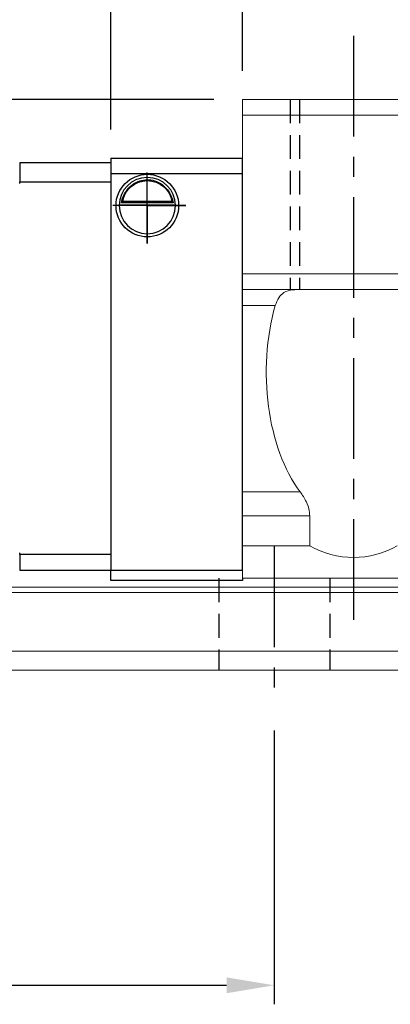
# Model space of a CAD drawing. Header units: millimetres. Extents: x 423 to 724, y 91 to 204.
# Tile 3 of 52: x 615 to 639, y 91 to 153. Entities that reach past the tile are written whole.
import ezdxf

# ---------------------------------------------------------------- set-up
doc = ezdxf.new("R2010")
doc.units = ezdxf.units.MM
doc.header["$PDSIZE"] = -1
doc.linetypes.add('CENTER', pattern=[10.16, 6.35, -1.27, 1.27, -1.27])
doc.linetypes.add('DASHED', pattern=[0.75, 0.5, -0.25])
for name, color, linetype in [('2', 7, 'Continuous'), ('CL', 1, 'CENTER'), ('DIM', 4, 'Continuous'), ('HID', 2, 'DASHED'), ('OUT', 3, 'Continuous')]:
    doc.layers.add(name, color=color, linetype=linetype)
doc.styles.add('DIM-7', font='SIMPLEX.shx', dxfattribs={"width": 0.7, "bigfont": 'chineset.shx'})
doc.dimstyles.new('CNS', dxfattribs={"dimtxt": 3.5, "dimasz": 2.5, "dimexe": 1, "dimexo": 1.5, "dimgap": 0.09, "dimtad": 0, "dimdsep": 46, "dimtxsty": 'DIM-7', "dimcen": 0.09, "dimclrd": 1, "dimclre": 1, "dimclrt": 4, "dimadec": 0, "dimazin": 0, "dimtfac": 1, "dimtix": 1, "dimtmove": 2, "dimatfit": 3, "dimfxl": 1, "dimtvp": 0.971429, "dimtolj": 1, "dimarcsym": 0})

# ---------------------------------------------------------------- blocks, each defined once
blk = doc.blocks.new('*D16')
at = {"layer": 'DEFPOINTS', "color": 0}
for p in [(571.441, 109.84), (631.441, 109.84), (631.441, 91.97)]:
    blk.add_point(p, dxfattribs=at)
at = {"layer": 'DIM', "color": 7, "lineweight": -2}
for p, q in [((571.441, 108.04), (571.441, 90.77)), ((631.441, 108.04), (631.441, 90.77)), ((574.441, 91.97), (628.441, 91.97))]:
    blk.add_line(p, q, dxfattribs=at)
at = {"layer": 'DIM', "color": 7}
for points in [[(574.441, 92.47), (574.441, 91.47), (571.441, 91.97)], [(628.441, 92.47), (628.441, 91.47), (631.441, 91.97)]]:
    blk.add_solid(points, dxfattribs=at)
at = {"layer": 'DIM', "color": 7, "insert": (601.441, 96.05), "char_height": 4.2, "attachment_point": 5, "style": 'DIM-7'}
blk.add_mtext('\\A1;60', dxfattribs=at)
blk = doc.blocks.new('*D17')
at = {"layer": 'DEFPOINTS', "color": 0}
for p in [(681.441, 161.211), (636.441, 151.84), (681.441, 151.84)]:
    blk.add_point(p, dxfattribs=at)
at = {"layer": 'DIM', "color": 7, "lineweight": -2}
for p, q in [((636.441, 153.64), (636.441, 162.411)), ((681.441, 153.64), (681.441, 162.411)), ((639.441, 161.211), (678.441, 161.211))]:
    blk.add_line(p, q, dxfattribs=at)
at = {"layer": 'DIM', "color": 7}
for points in [[(639.441, 161.711), (639.441, 160.711), (636.441, 161.211)], [(678.441, 161.711), (678.441, 160.711), (681.441, 161.211)]]:
    blk.add_solid(points, dxfattribs=at)
at = {"layer": 'DIM', "color": 7, "insert": (658.941, 165.291), "char_height": 4.2, "attachment_point": 5, "style": 'DIM-7'}
blk.add_mtext('\\A1;45', dxfattribs=at)
blk = doc.blocks.new('*D11')
at = {"layer": 'DEFPOINTS', "color": 0}
for p in [(629.441, 168.744), (629.441, 147.84), (688.441, 147.833)]:
    blk.add_point(p, dxfattribs=at)
at = {"layer": 'DIM', "color": 7, "lineweight": -2}
for p, q in [((629.441, 149.64), (629.441, 169.944)), ((688.441, 149.633), (688.441, 169.944)), ((685.441, 168.744), (632.441, 168.744))]:
    blk.add_line(p, q, dxfattribs=at)
at = {"layer": 'DIM', "color": 7}
for points in [[(632.441, 169.244), (632.441, 168.244), (629.441, 168.744)], [(685.441, 169.244), (685.441, 168.244), (688.441, 168.744)]]:
    blk.add_solid(points, dxfattribs=at)
at = {"layer": 'DIM', "color": 7, "insert": (658.941, 172.824), "char_height": 4.2, "attachment_point": 5, "style": 'DIM-7'}
blk.add_mtext('\\A1;59', dxfattribs=at)
blk = doc.blocks.new('*D18')
at = {"layer": 'DEFPOINTS', "color": 0}
for p in [(621.141, 177.012), (621.141, 144.14), (696.741, 144.14)]:
    blk.add_point(p, dxfattribs=at)
at = {"layer": 'DIM', "color": 7, "lineweight": -2}
for p, q in [((621.141, 145.94), (621.141, 178.212)), ((696.741, 145.94), (696.741, 178.212)), ((693.741, 177.012), (624.141, 177.012))]:
    blk.add_line(p, q, dxfattribs=at)
at = {"layer": 'DIM', "color": 7}
for points in [[(624.141, 177.512), (624.141, 176.512), (621.141, 177.012)], [(693.741, 177.512), (693.741, 176.512), (696.741, 177.012)]]:
    blk.add_solid(points, dxfattribs=at)
at = {"layer": 'DIM', "color": 7, "insert": (658.941, 181.092), "char_height": 4.2, "attachment_point": 5, "style": 'DIM-7'}
blk.add_mtext('\\A1;75.6', dxfattribs=at)
blk = doc.blocks.new('*D12')
at = {"layer": 'DEFPOINTS', "color": 0}
for p in [(709.391, 186.239), (608.491, 143.89), (709.391, 143.794)]:
    blk.add_point(p, dxfattribs=at)
at = {"layer": 'DIM', "color": 7, "lineweight": -2}
for p, q in [((608.491, 145.69), (608.491, 187.439)), ((709.391, 145.594), (709.391, 187.439)), ((611.491, 186.239), (706.391, 186.239))]:
    blk.add_line(p, q, dxfattribs=at)
at = {"layer": 'DIM', "color": 7}
for points in [[(611.491, 186.739), (611.491, 185.739), (608.491, 186.239)], [(706.391, 186.739), (706.391, 185.739), (709.391, 186.239)]]:
    blk.add_solid(points, dxfattribs=at)
at = {"layer": 'DIM', "color": 7, "insert": (658.941, 190.319), "char_height": 4.2, "attachment_point": 5, "style": 'DIM-7'}
blk.add_mtext('\\A1;100.9', dxfattribs=at)
blk = doc.blocks.new('*D37')
at = {"layer": 'DEFPOINTS', "color": 0}
for p in [(589.08, 147.84), (629.441, 147.84), (594.491, 140.34)]:
    blk.add_point(p, dxfattribs=at)
at = {"layer": 'DIM', "color": 7, "lineweight": -2}
for p, q in [((627.641, 147.84), (587.88, 147.84)), ((589.08, 143.34), (589.08, 144.84)), ((592.691, 140.34), (587.88, 140.34))]:
    blk.add_line(p, q, dxfattribs=at)
at = {"layer": 'DIM', "color": 7}
for points in [[(588.58, 144.84), (589.58, 144.84), (589.08, 147.84)], [(588.58, 143.34), (589.58, 143.34), (589.08, 140.34)]]:
    blk.add_solid(points, dxfattribs=at)
at = {"layer": 'DIM', "color": 7, "insert": (585, 144.09), "char_height": 4.2, "attachment_point": 5, "rotation": 90, "style": 'DIM-7'}
blk.add_mtext('\\A1;7.5', dxfattribs=at)

msp = doc.modelspace()

# ---------------------------------------------------------------- linework, layer by layer
at = {"layer": '2', "color": 7, "linetype": 'Continuous'}
for p, q in [((621.141, 144.14), (629.441, 144.14)), ((621.141, 144.14), (621.141, 143.14)), ((629.441, 118.14), (629.441, 144.14)), ((615.391, 143.84), (615.391, 142.64)), ((621.141, 143.84), (615.391, 143.84)), ((621.141, 143.14), (621.141, 118.14)), ((629.441, 143.14), (621.141, 143.14)), ((615.391, 142.536), (615.391, 142.64)), ((615.391, 142.64), (621.141, 142.64)), ((621.667, 141.19), (625.216, 141.19)), ((625.073, 141.323), (621.81, 141.323)), ((624.996, 141.39), (621.886, 141.39)), ((629.441, 139.24), (629.441, 139.49)), ((615.391, 119.14), (615.391, 119.244)), ((621.141, 119.14), (615.391, 119.14)), ((615.391, 119.14), (615.391, 118.14)), ((615.391, 118.14), (621.141, 118.14)), ((621.141, 118.14), (629.441, 118.14)), ((621.141, 117.64), (621.141, 118.14)), ((621.141, 117.505), (621.141, 117.64)), ((621.141, 117.505), (621.141, 117.64)), ((629.442, 117.505), (621.141, 117.505)), ((629.442, 117.505), (621.141, 117.505)), ((629.441, 117.64), (629.441, 117.505))]:
    msp.add_line(p, q, dxfattribs=at)
at = {"layer": '2', "color": 7, "linetype": 'Continuous', "extrusion": (0, 0, -1)}
for radius, start, end in [(1.975, 270, 90), (1.975, 90, 270), (1.575, 9.1332, 90), (1.575, 90, 170.8668)]:
    msp.add_arc((-623.441, 141.14), radius, start, end, dxfattribs=at)
at = {"layer": '2', "color": 7, "linetype": 'Continuous'}
for start, end in [(90, 270), (270, 90)]:
    msp.add_arc((623.441, 141.14), 1.775, start, end, dxfattribs=at)
for points, knots in [([(621.81, 141.323), (621.825, 141.399), (621.847, 141.489), (621.911, 141.678), (621.953, 141.78), (622.059, 141.976), (622.122, 142.072), (622.294, 142.284), (622.413, 142.394), (622.672, 142.575), (622.817, 142.647), (623.119, 142.745), (623.281, 142.771), (623.441, 142.771)], [0, 0, 0, 0, 0.137686, 0.137686, 0.275472, 0.275472, 0.412356, 0.412356, 0.606431, 0.606431, 0.804639, 0.804639, 1, 1, 1, 1]), ([(623.441, 142.771), (623.592, 142.771), (623.745, 142.748), (624.062, 142.651), (624.228, 142.568), (624.498, 142.369), (624.612, 142.259), (624.784, 142.039), (624.851, 141.932), (624.957, 141.718), (624.998, 141.608), (625.046, 141.442), (625.061, 141.379), (625.073, 141.323)], [0, 0, 0, 0, 0.183798, 0.183798, 0.410489, 0.410489, 0.600027, 0.600027, 0.749109, 0.749109, 0.899192, 0.899192, 1, 1, 1, 1])]:
    msp.add_open_spline(points, degree=3, knots=knots, dxfattribs=at)
for points in [[(621.81, 141.323), (621.835, 141.345), (621.861, 141.368), (621.886, 141.39)], [(624.996, 141.39), (625.022, 141.368), (625.047, 141.345), (625.073, 141.323)]]:
    msp.add_open_spline(points, degree=3, dxfattribs=at)
at = {"layer": 'CL', "color": 7}
for p, q in [((636.441, 151.84), (636.441, 114.519)), ((631.441, 119.64), (631.441, 109.84))]:
    msp.add_line(p, q, dxfattribs=at)
at = {"layer": 'DIM', "color": 7}
for p, q in [((623.441, 138.753), (623.441, 143.22)), ((625.863, 141.14), (621.257, 141.14)), ((623.441, 141.14), (625.863, 141.14)), ((623.441, 141.14), (623.441, 138.753))]:
    msp.add_line(p, q, dxfattribs=at)
at = {"layer": 'HID', "color": 7, "ltscale": 3}
for p, q in [((632.441, 147.84), (632.441, 135.84)), ((633.041, 147.84), (633.041, 135.84)), ((627.941, 117.64), (627.941, 111.84)), ((634.941, 117.64), (634.941, 111.84))]:
    msp.add_line(p, q, dxfattribs=at)
at = {"layer": 'OUT', "color": 7, "linetype": 'Continuous', "lineweight": 15}
for p, q in [((629.441, 147.84), (688.441, 147.84)), ((629.441, 147.84), (629.441, 146.84)), ((629.441, 146.84), (688.441, 146.84)), ((629.441, 146.84), (629.441, 136.84)), ((629.441, 136.84), (629.441, 135.84)), ((629.441, 136.84), (688.441, 136.84)), ((629.441, 135.84), (629.441, 134.84)), ((629.441, 135.84), (688.441, 135.84)), ((629.441, 134.84), (629.441, 123.081)), ((629.441, 134.84), (631.509, 134.84)), ((629.441, 121.581), (629.441, 123.081)), ((629.441, 123.081), (633.082, 123.081)), ((629.441, 119.69), (629.441, 121.581)), ((633.681, 121.581), (629.441, 121.581)), ((633.681, 119.69), (633.681, 121.581)), ((629.441, 117.64), (629.441, 119.69)), ((633.681, 119.69), (629.441, 119.69)), ((688.441, 117.64), (629.441, 117.64)), ((723.842, 117.087), (597.417, 117.087)), ((723.842, 116.733), (597.362, 116.733)), ((723.842, 113.04), (596.24, 113.04)), ((723.842, 111.84), (551.441, 111.84))]:
    msp.add_line(p, q, dxfattribs=at)
for centre, major_axis, ratio, start_param, end_param in [((636.441, 130.624), (0, 9.526), 0.57735, 1.11238, 2.484628), ((636.441, 124.447), (0, 5.5), 0.999986, 2.6158, 3.667385)]:
    msp.add_ellipse(centre, major_axis=major_axis, ratio=ratio, start_param=start_param, end_param=end_param, dxfattribs=at)
for points, knots in [([(631.509, 134.84), (631.573, 135.015), (631.701, 135.364), (632.073, 135.709), (632.478, 135.83), (632.774, 135.838), (632.85, 135.84)], [0, 0, 0, 0, 0.264047, 0.527324, 0.878805, 1, 1, 1, 1]), ([(633.082, 123.081), (633.217, 122.886), (633.461, 122.532), (633.658, 121.994), (633.675, 121.683), (633.681, 121.581)], [0, 0, 0, 0, 0.450873, 0.820339, 1, 1, 1, 1])]:
    msp.add_open_spline(points, degree=3, knots=knots, dxfattribs=at)

# ---------------------------------------------------------------- dimensions: what is measured, and where the dimension line sits
at = {"layer": 'DIM', "color": 7}
for base, p1, p2, picture, middle in [((709.391, 186.239), (608.491, 143.89), (709.391, 143.794), '*D12', (658.941, 190.319)), ((621.141, 177.012), (696.741, 144.14), (621.141, 144.14), '*D18', (658.941, 181.092)), ((629.441, 168.744), (688.441, 147.833), (629.441, 147.84), '*D11', (658.941, 172.824)), ((681.441, 161.211), (636.441, 151.84), (681.441, 151.84), '*D17', (658.941, 165.291)), ((631.441, 91.97), (571.441, 109.84), (631.441, 109.84), '*D16', (601.441, 96.05))]:
    dim = msp.add_linear_dim(base=base, p1=p1, p2=p2, dimstyle='CNS', override={"dimscale": 1.2, "dimclrd": 7, "dimclre": 7, "dimclrt": 7}, dxfattribs=at)
    dim.commit()
    dim.dimension.update_dxf_attribs({"geometry": picture, "text_midpoint": middle})
dim = msp.add_linear_dim(base=(589.08, 147.84), p1=(594.491, 140.34), p2=(629.441, 147.84), angle=90, dimstyle='CNS', override={"dimscale": 1.2, "dimclrd": 7, "dimclre": 7, "dimclrt": 7}, dxfattribs=at)
dim.commit()
dim.dimension.update_dxf_attribs({"geometry": '*D37', "text_midpoint": (585, 144.09)})

doc.saveas('drawing.dxf')
